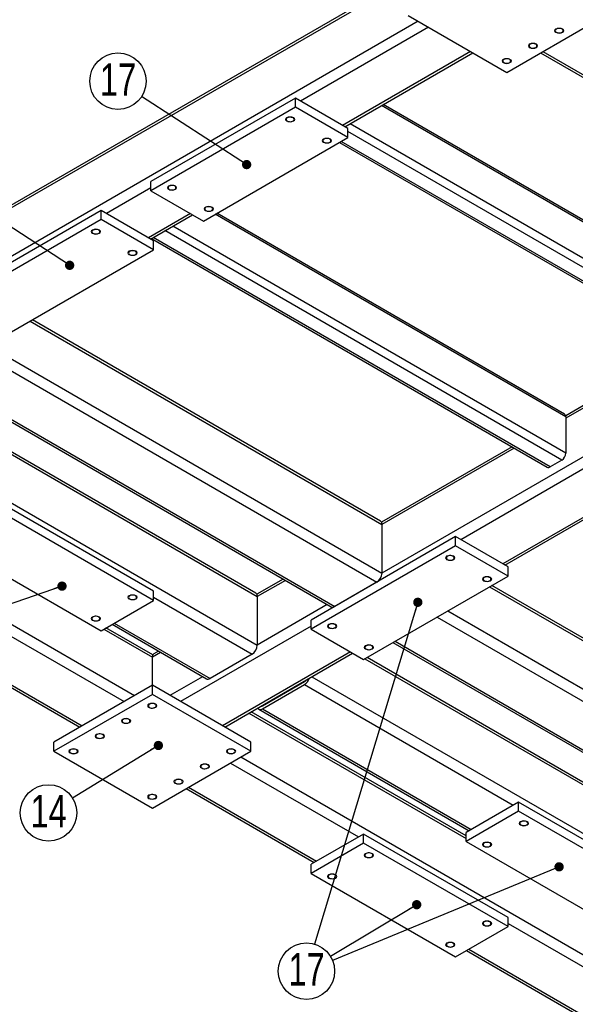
# Model space of a CAD drawing. Header units: millimetres. Extents: x 0 to 841, y 0 to 594.
# Tile 3 of 19: x 75 to 135, y 82 to 188. Entities that reach past the tile are written whole.
import ezdxf

# ---------------------------------------------------------------- set-up
doc = ezdxf.new("R2010")
doc.units = ezdxf.units.MM
doc.layers.add('NOTES', color=6, linetype='Continuous')
doc.layers.add('TRAIT-FINS', color=9, linetype='Continuous')
doc.layers.add('TRAIT-FORT', color=4, linetype='Continuous', lineweight=25)
doc.styles.add('SLDTEXTSTYLE0', font='TXT', dxfattribs={"width": 0.75})
doc.dimstyles.new('SLDDIMSTYLE4', dxfattribs={"dimtxt": 0.18, "dimasz": 1, "dimexe": 0, "dimexo": 0.0625, "dimgap": 0, "dimtad": 0, "dimtih": 1, "dimtoh": 1, "dimdec": 0, "dimrnd": 1e-09, "dimzin": 0, "dimdsep": 46, "dimtxsty": 'Standard', "dimblk1": 'DOT', "dimblk2": 'DOT', "dimsah": 1, "dimcen": 0.09, "dimadec": 0, "dimazin": 0, "dimtfac": 1, "dimtdec": 0, "dimtofl": 0, "dimtmove": 0, "dimatfit": 3, "dimldrblk": 'DOT', "dimfxl": 1, "dimfrac": 2, "dimtolj": 1, "dimtzin": 0, "dimarcsym": 0})

# ---------------------------------------------------------------- blocks, each defined once
blk = doc.blocks.new('SW_NOTE_25')
at = {"layer": 'NOTES', "color": 0}
blk.add_circle((-2.55, 1.65), 3.04, dxfattribs=at)
at = {"layer": 'NOTES', "color": 0, "insert": (-2.54, 3.58), "char_height": 3.5, "attachment_point": 2, "style": 'SLDTEXTSTYLE0'}
blk.add_mtext('17', dxfattribs=at)
blk = doc.blocks.new('_Dot')
at = {"color": 0, "linetype": 'ByBlock', "lineweight": -2}
blk.add_line((-0.5, 0), (-1, 0), dxfattribs=at)
at = {"color": 0, "linetype": 'ByBlock', "const_width": 0.5}
blk.add_lwpolyline([(-0.25, 0, 1), (0.25, 0, 1)], format="xyb", close=True, dxfattribs=at)
blk = doc.blocks.new('SW_NOTE_33')
at = {"layer": 'NOTES', "color": 0}
blk.add_circle((-2.59, -1.59), 3.04, dxfattribs=at)
at = {"layer": 'NOTES', "color": 0, "insert": (-2.58, 0.35), "char_height": 3.5, "attachment_point": 2, "style": 'SLDTEXTSTYLE0'}
blk.add_mtext('14', dxfattribs=at)
blk = doc.blocks.new('SW_NOTE_34')
at = {"layer": 'NOTES', "color": 0}
blk.add_circle((-2.6, -1.57), 3.04, dxfattribs=at)
at = {"layer": 'NOTES', "color": 0, "insert": (-2.59, 0.37), "char_height": 3.5, "attachment_point": 2, "style": 'SLDTEXTSTYLE0'}
blk.add_mtext('17', dxfattribs=at)

msp = doc.modelspace()

# ---------------------------------------------------------------- linework, layer by layer
at = {"layer": 'TRAIT-FINS', "lineweight": 18, "flags": 128}
for points in [[(133.72, 187.22), (133.83, 187.12), (133.87, 187.01), (133.83, 186.9), (133.72, 186.81), (133.56, 186.75), (133.37, 186.72), (133.17, 186.75), (133.01, 186.81), (132.9, 186.9), (132.87, 187.01), (132.9, 187.12), (133.01, 187.22), (133.17, 187.28), (133.37, 187.3), (133.56, 187.28), (133.72, 187.22)], [(130.89, 185.58), (131, 185.49), (131.04, 185.38), (131, 185.27), (130.89, 185.17), (130.73, 185.11), (130.54, 185.09), (130.35, 185.11), (130.18, 185.17), (130.08, 185.27), (130.04, 185.38), (130.08, 185.49), (130.18, 185.58), (130.35, 185.65), (130.54, 185.67), (130.73, 185.65), (130.89, 185.58)], [(128.06, 183.95), (128.17, 183.86), (128.21, 183.75), (128.17, 183.64), (128.06, 183.54), (127.9, 183.48), (127.71, 183.46), (127.52, 183.48), (127.36, 183.54), (127.25, 183.64), (127.21, 183.75), (127.25, 183.86), (127.36, 183.95), (127.52, 184.01), (127.71, 184.03), (127.9, 184.01), (128.06, 183.95)], [(104.73, 177.66), (104.84, 177.57), (104.87, 177.46), (104.84, 177.35), (104.73, 177.26), (104.57, 177.19), (104.37, 177.17), (104.18, 177.19), (104.02, 177.26), (103.91, 177.35), (103.87, 177.46), (103.91, 177.57), (104.02, 177.66), (104.18, 177.73), (104.37, 177.75), (104.57, 177.73), (104.73, 177.66)], [(108.69, 175.38), (108.8, 175.28), (108.83, 175.17), (108.8, 175.06), (108.69, 174.97), (108.53, 174.91), (108.33, 174.89), (108.14, 174.91), (107.98, 174.97), (107.87, 175.06), (107.83, 175.17), (107.87, 175.28), (107.98, 175.38), (108.14, 175.44), (108.33, 175.46), (108.53, 175.44), (108.69, 175.38)], [(92, 170.32), (92.11, 170.22), (92.15, 170.11), (92.11, 170), (92, 169.91), (91.84, 169.85), (91.65, 169.82), (91.46, 169.85), (91.29, 169.91), (91.19, 170), (91.15, 170.11), (91.19, 170.22), (91.29, 170.32), (91.46, 170.38), (91.65, 170.4), (91.84, 170.38), (92, 170.32)], [(95.96, 168.03), (96.07, 167.94), (96.11, 167.83), (96.07, 167.72), (95.96, 167.62), (95.8, 167.56), (95.61, 167.54), (95.42, 167.56), (95.25, 167.62), (95.14, 167.72), (95.11, 167.83), (95.14, 167.94), (95.25, 168.03), (95.42, 168.09), (95.61, 168.11), (95.8, 168.09), (95.96, 168.03)], [(83.8, 165.58), (83.91, 165.49), (83.94, 165.38), (83.91, 165.27), (83.8, 165.17), (83.64, 165.11), (83.44, 165.09), (83.25, 165.11), (83.09, 165.17), (82.98, 165.27), (82.94, 165.38), (82.98, 165.49), (83.09, 165.58), (83.25, 165.64), (83.44, 165.67), (83.64, 165.64), (83.8, 165.58)], [(87.76, 163.3), (87.87, 163.2), (87.9, 163.09), (87.87, 162.98), (87.76, 162.89), (87.6, 162.82), (87.4, 162.8), (87.21, 162.82), (87.05, 162.89), (86.94, 162.98), (86.9, 163.09), (86.94, 163.2), (87.05, 163.3), (87.21, 163.36), (87.4, 163.38), (87.6, 163.36), (87.76, 163.3)], [(121.98, 130.48), (122.09, 130.38), (122.13, 130.27), (122.09, 130.16), (121.98, 130.07), (121.82, 130), (121.63, 129.98), (121.44, 130), (121.27, 130.07), (121.17, 130.16), (121.13, 130.27), (121.17, 130.38), (121.27, 130.48), (121.44, 130.54), (121.63, 130.56), (121.82, 130.54), (121.98, 130.48)], [(125.94, 128.19), (126.05, 128.1), (126.09, 127.99), (126.05, 127.88), (125.94, 127.78), (125.78, 127.72), (125.59, 127.7), (125.4, 127.72), (125.23, 127.78), (125.13, 127.88), (125.09, 127.99), (125.13, 128.1), (125.23, 128.19), (125.4, 128.25), (125.59, 128.27), (125.78, 128.25), (125.94, 128.19)], [(87.76, 126.23), (87.87, 126.14), (87.9, 126.03), (87.87, 125.92), (87.76, 125.82), (87.6, 125.76), (87.4, 125.74), (87.21, 125.76), (87.05, 125.82), (86.94, 125.92), (86.9, 126.03), (86.94, 126.14), (87.05, 126.23), (87.21, 126.29), (87.4, 126.31), (87.6, 126.29), (87.76, 126.23)], [(83.8, 123.94), (83.91, 123.85), (83.94, 123.74), (83.91, 123.63), (83.8, 123.54), (83.64, 123.47), (83.44, 123.45), (83.25, 123.47), (83.09, 123.54), (82.98, 123.63), (82.94, 123.74), (82.98, 123.85), (83.09, 123.94), (83.25, 124.01), (83.44, 124.03), (83.64, 124.01), (83.8, 123.94)], [(109.25, 123.13), (109.36, 123.03), (109.4, 122.92), (109.36, 122.81), (109.25, 122.72), (109.09, 122.66), (108.9, 122.64), (108.71, 122.66), (108.55, 122.72), (108.44, 122.81), (108.4, 122.92), (108.44, 123.03), (108.55, 123.13), (108.71, 123.19), (108.9, 123.21), (109.09, 123.19), (109.25, 123.13)], [(113.21, 120.84), (113.32, 120.75), (113.36, 120.64), (113.32, 120.53), (113.21, 120.43), (113.05, 120.37), (112.86, 120.35), (112.67, 120.37), (112.51, 120.43), (112.4, 120.53), (112.36, 120.64), (112.4, 120.75), (112.51, 120.84), (112.67, 120.9), (112.86, 120.93), (113.05, 120.9), (113.21, 120.84)], [(89.88, 114.56), (89.99, 114.46), (90.03, 114.35), (89.99, 114.24), (89.88, 114.15), (89.72, 114.08), (89.53, 114.06), (89.33, 114.08), (89.17, 114.15), (89.06, 114.24), (89.03, 114.35), (89.06, 114.46), (89.17, 114.56), (89.33, 114.62), (89.53, 114.64), (89.72, 114.62), (89.88, 114.56)], [(87.05, 112.92), (87.16, 112.83), (87.2, 112.72), (87.16, 112.61), (87.05, 112.51), (86.89, 112.45), (86.7, 112.43), (86.51, 112.45), (86.34, 112.51), (86.24, 112.61), (86.2, 112.72), (86.24, 112.83), (86.34, 112.92), (86.51, 112.99), (86.7, 113.01), (86.89, 112.99), (87.05, 112.92)], [(84.22, 111.29), (84.33, 111.2), (84.37, 111.09), (84.33, 110.98), (84.22, 110.88), (84.06, 110.82), (83.87, 110.8), (83.68, 110.82), (83.52, 110.88), (83.41, 110.98), (83.37, 111.09), (83.41, 111.2), (83.52, 111.29), (83.68, 111.35), (83.87, 111.37), (84.06, 111.35), (84.22, 111.29)], [(81.39, 109.66), (81.5, 109.56), (81.54, 109.45), (81.5, 109.34), (81.39, 109.25), (81.23, 109.19), (81.04, 109.16), (80.85, 109.19), (80.69, 109.25), (80.58, 109.34), (80.54, 109.45), (80.58, 109.56), (80.69, 109.66), (80.85, 109.72), (81.04, 109.74), (81.23, 109.72), (81.39, 109.66)], [(98.36, 109.66), (98.47, 109.56), (98.51, 109.45), (98.47, 109.34), (98.36, 109.25), (98.2, 109.19), (98.01, 109.16), (97.82, 109.19), (97.66, 109.25), (97.55, 109.34), (97.51, 109.45), (97.55, 109.56), (97.66, 109.66), (97.82, 109.72), (98.01, 109.74), (98.2, 109.72), (98.36, 109.66)], [(95.54, 108.02), (95.64, 107.93), (95.68, 107.82), (95.64, 107.71), (95.54, 107.62), (95.37, 107.55), (95.18, 107.53), (94.99, 107.55), (94.83, 107.62), (94.72, 107.71), (94.68, 107.82), (94.72, 107.93), (94.83, 108.02), (94.99, 108.09), (95.18, 108.11), (95.37, 108.09), (95.54, 108.02)], [(92.71, 106.39), (92.82, 106.3), (92.85, 106.19), (92.82, 106.08), (92.71, 105.98), (92.55, 105.92), (92.35, 105.9), (92.16, 105.92), (92, 105.98), (91.89, 106.08), (91.85, 106.19), (91.89, 106.3), (92, 106.39), (92.16, 106.45), (92.35, 106.48), (92.55, 106.45), (92.71, 106.39)], [(89.88, 104.76), (89.99, 104.67), (90.03, 104.55), (89.99, 104.44), (89.88, 104.35), (89.72, 104.29), (89.53, 104.27), (89.33, 104.29), (89.17, 104.35), (89.06, 104.44), (89.03, 104.55), (89.06, 104.67), (89.17, 104.76), (89.33, 104.82), (89.53, 104.84), (89.72, 104.82), (89.88, 104.76)], [(129.9, 101.9), (130.01, 101.81), (130.05, 101.7), (130.01, 101.59), (129.9, 101.49), (129.74, 101.43), (129.55, 101.41), (129.36, 101.43), (129.19, 101.49), (129.09, 101.59), (129.05, 101.7), (129.09, 101.81), (129.19, 101.9), (129.36, 101.96), (129.55, 101.99), (129.74, 101.96), (129.9, 101.9)], [(125.94, 99.62), (126.05, 99.52), (126.09, 99.41), (126.05, 99.3), (125.94, 99.21), (125.78, 99.14), (125.59, 99.12), (125.4, 99.14), (125.23, 99.21), (125.13, 99.3), (125.09, 99.41), (125.13, 99.52), (125.23, 99.62), (125.4, 99.68), (125.59, 99.7), (125.78, 99.68), (125.94, 99.62)], [(113.21, 98.47), (113.32, 98.38), (113.36, 98.27), (113.32, 98.16), (113.21, 98.06), (113.05, 98), (112.86, 97.98), (112.67, 98), (112.51, 98.06), (112.4, 98.16), (112.36, 98.27), (112.4, 98.38), (112.51, 98.47), (112.67, 98.53), (112.86, 98.56), (113.05, 98.53), (113.21, 98.47)], [(109.25, 96.19), (109.36, 96.09), (109.4, 95.98), (109.36, 95.87), (109.25, 95.78), (109.09, 95.72), (108.9, 95.69), (108.71, 95.72), (108.55, 95.78), (108.44, 95.87), (108.4, 95.98), (108.44, 96.09), (108.55, 96.19), (108.71, 96.25), (108.9, 96.27), (109.09, 96.25), (109.25, 96.19)], [(125.94, 91.12), (126.05, 91.03), (126.09, 90.92), (126.05, 90.81), (125.94, 90.72), (125.78, 90.65), (125.59, 90.63), (125.4, 90.65), (125.23, 90.72), (125.13, 90.81), (125.09, 90.92), (125.13, 91.03), (125.23, 91.12), (125.4, 91.19), (125.59, 91.21), (125.78, 91.19), (125.94, 91.12)], [(121.98, 88.84), (122.09, 88.75), (122.13, 88.63), (122.09, 88.52), (121.98, 88.43), (121.82, 88.37), (121.63, 88.35), (121.44, 88.37), (121.27, 88.43), (121.17, 88.52), (121.13, 88.63), (121.17, 88.75), (121.27, 88.84), (121.44, 88.9), (121.63, 88.92), (121.82, 88.9), (121.98, 88.84)]]:
    msp.add_lwpolyline(points, dxfattribs=at)
at = {"layer": 'TRAIT-FORT', "lineweight": 25}
for p, q in [((200.54, 240.81), (34.37, 144.89)), ((200.54, 241.08), (34.7, 145.35)), ((117.1, 188.64), (127.71, 182.52)), ((127.71, 182.52), (138.32, 188.64)), ((118.16, 188.03), (53.25, 150.56)), ((119.29, 187.38), (105.51, 179.42)), ((123.82, 184.77), (110.03, 176.81)), ((110.27, 176.67), (124.05, 184.63)), ((131.36, 184.63), (145.15, 176.67)), ((131.6, 184.77), (145.39, 176.81)), ((207.68, 181.26), (122.76, 132.23)), ((104.94, 179.75), (89.38, 170.77)), ((104.94, 178.77), (104.94, 179.75)), ((110.6, 176.48), (104.94, 179.75)), ((104.94, 178.77), (89.38, 169.79)), ((110.6, 175.5), (104.94, 178.77)), ((153.17, 156.48), (114.23, 178.96)), ((153.04, 156.75), (114.4, 179.06)), ((212.21, 178.64), (127.29, 129.62)), ((127.52, 129.48), (212.44, 178.51)), ((153.17, 152.56), (110.83, 177)), ((110.6, 175.5), (110.6, 176.48)), ((152.74, 151.83), (110.6, 176.15)), ((95.04, 166.52), (110.6, 175.5)), ((109.71, 174.99), (151.17, 151.06)), ((151.47, 151.09), (109.89, 175.09)), ((89.38, 169.79), (89.38, 170.77)), ((89.38, 170.11), (84.58, 167.34)), ((89.38, 169.79), (95.04, 166.52)), ((84.01, 167.66), (68.45, 158.68)), ((84.01, 166.68), (84.01, 167.66)), ((89.67, 164.4), (84.01, 167.66)), ((84.01, 166.68), (68.45, 157.7)), ((89.67, 163.42), (84.01, 166.68)), ((93.63, 167.34), (89.1, 164.72)), ((89.34, 164.59), (93.86, 167.2)), ((134.07, 145.46), (96.31, 167.26)), ((133.95, 145.73), (96.49, 167.36)), ((133.65, 140.8), (90.89, 165.49)), ((134.07, 141.54), (91.74, 165.98)), ((89.44, 164.65), (132.08, 140.04)), ((132.38, 140.07), (89.62, 164.75)), ((89.67, 163.42), (89.67, 164.4)), ((74.11, 154.44), (89.67, 163.42)), ((171.32, 161.57), (114.27, 128.64)), ((114.11, 134.23), (76.61, 155.88)), ((76.37, 155.74), (114.27, 133.86)), ((70.67, 153.81), (114.27, 128.64)), ((69.87, 152.97), (113.71, 127.66)), ((147.38, 153.25), (134.06, 145.56)), ((147.61, 153.11), (134.07, 145.29)), ((64.94, 150.32), (108.78, 125.01)), ((65.34, 150.36), (109.18, 125.05)), ((61.76, 148.67), (100.84, 126.11)), ((100.67, 126.48), (61.99, 148.8)), ((134.07, 145.46), (134.07, 141.54)), ((60.89, 143.95), (100.84, 120.88)), ((128.29, 142.23), (114.22, 134.11)), ((128.52, 142.09), (114.27, 133.86)), ((133.65, 140.8), (132.38, 140.07)), ((45.92, 139.53), (87.62, 115.45)), ((89.67, 126.68), (74.11, 135.66)), ((89.67, 125.7), (74.11, 134.68)), ((114.27, 133.86), (114.27, 128.64)), ((122.19, 132.56), (106.64, 123.58)), ((122.19, 131.58), (122.19, 132.56)), ((127.85, 129.29), (122.19, 132.56)), ((68.45, 131.41), (84.01, 122.43)), ((122.19, 131.58), (106.64, 122.6)), ((127.85, 128.31), (122.19, 131.58)), ((127.85, 128.31), (127.85, 129.29)), ((112.29, 119.33), (127.85, 128.31)), ((103.62, 127.99), (100.79, 126.35)), ((103.86, 127.85), (100.84, 126.11)), ((113.71, 127.66), (109.18, 125.05)), ((125.87, 127.17), (175.09, 98.76)), ((174.92, 99.13), (126.11, 127.3)), ((89.67, 125.7), (89.67, 126.68)), ((100.84, 126.11), (100.84, 120.88)), ((84.01, 122.43), (89.67, 125.7)), ((89.67, 126.03), (100.27, 119.9)), ((108.38, 125.24), (100.84, 120.88)), ((121.35, 124.56), (175.09, 93.53)), ((85.19, 123.12), (95.35, 117.25)), ((85.42, 123.25), (95.75, 117.29)), ((106.64, 122.6), (106.64, 123.58)), ((120.21, 123.9), (174.52, 92.55)), ((72.41, 122.92), (86.49, 114.8)), ((84.29, 122.6), (89.53, 119.58)), ((89.58, 119.82), (84.53, 122.73)), ((106.64, 122.92), (92.57, 114.8)), ((106.64, 122.6), (112.29, 119.33)), ((115.45, 121.16), (169.59, 89.9)), ((115.69, 121.29), (169.99, 89.94)), ((67.94, 120.01), (81.73, 112.05)), ((68.17, 120.15), (81.96, 112.19)), ((90.42, 120.09), (89.53, 119.58)), ((90.19, 120.23), (89.69, 119.94)), ((100.27, 119.9), (95.75, 117.29)), ((110.88, 120.15), (97.09, 112.19)), ((97.33, 112.05), (111.11, 120.01)), ((89.53, 116.56), (89.53, 119.58)), ((112.44, 119.41), (161.65, 91)), ((161.48, 91.37), (112.67, 119.55)), ((94.95, 117.48), (91.43, 115.45)), ((101.41, 114.35), (105.93, 116.96)), ((101.41, 114.03), (105.93, 116.64)), ((105.88, 116.99), (105.93, 116.96)), ((105.93, 116.64), (128.42, 103.66)), ((106.73, 117.48), (159.74, 86.88)), ((89.53, 116.56), (78.92, 110.43)), ((89.53, 115.58), (78.92, 109.45)), ((89.53, 115.58), (89.53, 116.56)), ((100.13, 110.43), (89.53, 116.56)), ((100.13, 109.45), (89.53, 115.58)), ((99.94, 113.56), (123.33, 100.07)), ((123.33, 100.34), (100.18, 113.7)), ((101.01, 113.99), (123.66, 100.91)), ((101.36, 114.38), (101.41, 114.35)), ((101.41, 114.03), (123.89, 101.04)), ((78.92, 109.45), (78.92, 110.43)), ((100.13, 109.45), (100.13, 110.43)), ((78.92, 109.45), (89.53, 103.33)), ((89.53, 103.33), (100.13, 109.45)), ((97.94, 108.19), (111.73, 100.23)), ((99.07, 108.84), (150.34, 79.25)), ((93.18, 105.44), (106.97, 97.48)), ((93.41, 105.58), (107.2, 97.62)), ((128.98, 103.98), (123.33, 100.72)), ((128.98, 103), (128.98, 103.98)), ((144.54, 95), (128.98, 103.98)), ((128.98, 103), (123.33, 99.74)), ((144.54, 94.02), (128.98, 103)), ((123.33, 99.74), (123.33, 100.72)), ((112.29, 100.55), (106.64, 97.29)), ((112.29, 99.57), (112.29, 100.55)), ((127.85, 91.57), (112.29, 100.55)), ((123.33, 99.74), (138.88, 90.76)), ((112.29, 99.57), (106.64, 96.31)), ((127.85, 90.59), (112.29, 99.57)), ((106.64, 96.31), (106.64, 97.29)), ((106.64, 96.31), (122.19, 87.33)), ((127.85, 90.59), (127.85, 91.57)), ((122.19, 87.33), (127.85, 90.59)), ((127.85, 90.92), (150.34, 77.94)), ((123.37, 88.01), (150.34, 72.44)), ((123.61, 88.14), (150.34, 72.71))]:
    msp.add_line(p, q, dxfattribs=at)
at = {"layer": 'TRAIT-FORT', "lineweight": 25, "flags": 128}
for points in [[(133.07, 187.19), (132.99, 187.13), (132.95, 187.06), (132.94, 186.98), (132.98, 186.91), (133.04, 186.85), (133.14, 186.8), (133.26, 186.77), (133.38, 186.77), (133.51, 186.78), (133.62, 186.81), (133.71, 186.87), (133.77, 186.93), (133.79, 187), (133.78, 187.08), (133.73, 187.14), (133.64, 187.2), (133.54, 187.24), (133.41, 187.26), (133.29, 187.25), (133.17, 187.23), (133.07, 187.19)], [(130.24, 185.55), (130.16, 185.49), (130.12, 185.42), (130.12, 185.35), (130.15, 185.28), (130.22, 185.22), (130.31, 185.17), (130.43, 185.14), (130.55, 185.13), (130.68, 185.15), (130.79, 185.18), (130.88, 185.23), (130.94, 185.3), (130.96, 185.37), (130.95, 185.44), (130.9, 185.51), (130.82, 185.56), (130.71, 185.6), (130.59, 185.62), (130.46, 185.62), (130.34, 185.6), (130.24, 185.55)], [(127.41, 183.92), (127.33, 183.86), (127.29, 183.79), (127.29, 183.72), (127.32, 183.65), (127.39, 183.59), (127.48, 183.54), (127.6, 183.51), (127.73, 183.5), (127.85, 183.51), (127.96, 183.55), (128.05, 183.6), (128.11, 183.67), (128.13, 183.74), (128.12, 183.81), (128.07, 183.88), (127.99, 183.93), (127.88, 183.97), (127.76, 183.99), (127.63, 183.99), (127.51, 183.96), (127.41, 183.92)], [(104.07, 177.63), (104, 177.57), (103.96, 177.51), (103.95, 177.43), (103.99, 177.36), (104.05, 177.3), (104.15, 177.25), (104.26, 177.22), (104.39, 177.21), (104.52, 177.23), (104.63, 177.26), (104.72, 177.31), (104.78, 177.38), (104.8, 177.45), (104.79, 177.52), (104.73, 177.59), (104.65, 177.65), (104.54, 177.68), (104.42, 177.7), (104.3, 177.7), (104.18, 177.68), (104.07, 177.63)], [(108.03, 175.35), (107.96, 175.29), (107.92, 175.22), (107.91, 175.15), (107.95, 175.08), (108.01, 175.01), (108.11, 174.97), (108.22, 174.94), (108.35, 174.93), (108.48, 174.94), (108.59, 174.98), (108.68, 175.03), (108.74, 175.09), (108.76, 175.16), (108.75, 175.24), (108.69, 175.3), (108.61, 175.36), (108.5, 175.4), (108.38, 175.42), (108.26, 175.41), (108.14, 175.39), (108.03, 175.35)], [(91.35, 170.29), (91.27, 170.23), (91.23, 170.16), (91.22, 170.08), (91.26, 170.01), (91.32, 169.95), (91.42, 169.9), (91.54, 169.88), (91.66, 169.87), (91.79, 169.88), (91.9, 169.91), (91.99, 169.97), (92.05, 170.03), (92.07, 170.1), (92.06, 170.18), (92.01, 170.24), (91.92, 170.3), (91.82, 170.34), (91.69, 170.36), (91.57, 170.35), (91.45, 170.33), (91.35, 170.29)], [(95.31, 168), (95.23, 167.94), (95.19, 167.87), (95.18, 167.8), (95.22, 167.73), (95.28, 167.67), (95.38, 167.62), (95.5, 167.59), (95.62, 167.58), (95.75, 167.59), (95.86, 167.63), (95.95, 167.68), (96.01, 167.75), (96.03, 167.82), (96.02, 167.89), (95.97, 167.96), (95.88, 168.01), (95.78, 168.05), (95.65, 168.07), (95.53, 168.07), (95.41, 168.04), (95.31, 168)], [(83.14, 165.55), (83.07, 165.49), (83.03, 165.42), (83.02, 165.35), (83.05, 165.28), (83.12, 165.22), (83.22, 165.17), (83.33, 165.14), (83.46, 165.13), (83.58, 165.15), (83.7, 165.18), (83.79, 165.23), (83.85, 165.3), (83.87, 165.37), (83.86, 165.44), (83.8, 165.51), (83.72, 165.56), (83.61, 165.6), (83.49, 165.62), (83.37, 165.62), (83.25, 165.59), (83.14, 165.55)], [(87.1, 163.26), (87.03, 163.21), (86.99, 163.14), (86.98, 163.06), (87.01, 162.99), (87.08, 162.93), (87.18, 162.88), (87.29, 162.85), (87.42, 162.85), (87.54, 162.86), (87.66, 162.89), (87.75, 162.95), (87.81, 163.01), (87.83, 163.08), (87.81, 163.15), (87.76, 163.22), (87.68, 163.28), (87.57, 163.32), (87.45, 163.33), (87.33, 163.33), (87.21, 163.31), (87.1, 163.26)], [(121.33, 130.44), (121.25, 130.39), (121.21, 130.32), (121.21, 130.24), (121.24, 130.17), (121.31, 130.11), (121.4, 130.06), (121.52, 130.03), (121.64, 130.03), (121.77, 130.04), (121.88, 130.07), (121.97, 130.13), (122.03, 130.19), (122.05, 130.26), (122.04, 130.33), (121.99, 130.4), (121.91, 130.46), (121.8, 130.5), (121.68, 130.52), (121.55, 130.51), (121.43, 130.49), (121.33, 130.44)], [(125.29, 128.16), (125.21, 128.1), (125.17, 128.03), (125.17, 127.96), (125.2, 127.89), (125.27, 127.83), (125.36, 127.78), (125.48, 127.75), (125.6, 127.74), (125.73, 127.75), (125.84, 127.79), (125.93, 127.84), (125.99, 127.9), (126.01, 127.98), (126, 128.05), (125.95, 128.12), (125.87, 128.17), (125.76, 128.21), (125.64, 128.23), (125.51, 128.23), (125.39, 128.2), (125.29, 128.16)], [(87.1, 126.2), (87.03, 126.14), (86.99, 126.07), (86.98, 126), (87.01, 125.93), (87.08, 125.87), (87.18, 125.82), (87.29, 125.79), (87.42, 125.78), (87.54, 125.79), (87.66, 125.83), (87.75, 125.88), (87.81, 125.95), (87.83, 126.02), (87.81, 126.09), (87.76, 126.16), (87.68, 126.21), (87.57, 126.25), (87.45, 126.27), (87.33, 126.27), (87.21, 126.24), (87.1, 126.2)], [(83.14, 123.91), (83.07, 123.85), (83.03, 123.79), (83.02, 123.71), (83.05, 123.64), (83.12, 123.58), (83.22, 123.53), (83.33, 123.5), (83.46, 123.49), (83.58, 123.51), (83.7, 123.54), (83.79, 123.59), (83.85, 123.66), (83.87, 123.73), (83.86, 123.8), (83.8, 123.87), (83.72, 123.93), (83.61, 123.97), (83.49, 123.98), (83.37, 123.98), (83.25, 123.96), (83.14, 123.91)], [(108.6, 123.1), (108.52, 123.04), (108.48, 122.97), (108.48, 122.9), (108.51, 122.83), (108.58, 122.76), (108.67, 122.72), (108.79, 122.69), (108.92, 122.68), (109.04, 122.69), (109.15, 122.73), (109.24, 122.78), (109.3, 122.84), (109.33, 122.91), (109.31, 122.99), (109.26, 123.05), (109.18, 123.11), (109.07, 123.15), (108.95, 123.17), (108.82, 123.16), (108.7, 123.14), (108.6, 123.1)], [(112.56, 120.81), (112.48, 120.75), (112.44, 120.68), (112.44, 120.61), (112.47, 120.54), (112.54, 120.48), (112.63, 120.43), (112.75, 120.4), (112.88, 120.39), (113, 120.41), (113.11, 120.44), (113.2, 120.49), (113.26, 120.56), (113.28, 120.63), (113.27, 120.7), (113.22, 120.77), (113.14, 120.82), (113.03, 120.86), (112.91, 120.88), (112.78, 120.88), (112.66, 120.85), (112.56, 120.81)], [(89.23, 114.52), (89.15, 114.47), (89.11, 114.4), (89.1, 114.32), (89.14, 114.25), (89.2, 114.19), (89.3, 114.14), (89.42, 114.11), (89.54, 114.11), (89.67, 114.12), (89.78, 114.15), (89.87, 114.21), (89.93, 114.27), (89.95, 114.34), (89.94, 114.41), (89.89, 114.48), (89.8, 114.54), (89.7, 114.58), (89.57, 114.6), (89.45, 114.59), (89.33, 114.57), (89.23, 114.52)], [(86.4, 112.89), (86.32, 112.83), (86.28, 112.76), (86.27, 112.69), (86.31, 112.62), (86.38, 112.56), (86.47, 112.51), (86.59, 112.48), (86.71, 112.47), (86.84, 112.49), (86.95, 112.52), (87.04, 112.57), (87.1, 112.64), (87.12, 112.71), (87.11, 112.78), (87.06, 112.85), (86.97, 112.9), (86.87, 112.94), (86.74, 112.96), (86.62, 112.96), (86.5, 112.94), (86.4, 112.89)], [(83.57, 111.26), (83.49, 111.2), (83.45, 111.13), (83.45, 111.06), (83.48, 110.99), (83.55, 110.93), (83.64, 110.88), (83.76, 110.85), (83.88, 110.84), (84.01, 110.85), (84.12, 110.89), (84.21, 110.94), (84.27, 111), (84.29, 111.08), (84.28, 111.15), (84.23, 111.22), (84.15, 111.27), (84.04, 111.31), (83.92, 111.33), (83.79, 111.33), (83.67, 111.3), (83.57, 111.26)], [(80.74, 109.63), (80.66, 109.57), (80.62, 109.5), (80.62, 109.43), (80.65, 109.35), (80.72, 109.29), (80.81, 109.25), (80.93, 109.22), (81.06, 109.21), (81.18, 109.22), (81.29, 109.26), (81.38, 109.31), (81.44, 109.37), (81.47, 109.44), (81.45, 109.52), (81.4, 109.58), (81.32, 109.64), (81.21, 109.68), (81.09, 109.7), (80.96, 109.69), (80.84, 109.67), (80.74, 109.63)], [(97.71, 109.63), (97.64, 109.57), (97.59, 109.5), (97.59, 109.43), (97.62, 109.35), (97.69, 109.29), (97.78, 109.25), (97.9, 109.22), (98.03, 109.21), (98.15, 109.22), (98.26, 109.26), (98.35, 109.31), (98.41, 109.37), (98.44, 109.44), (98.42, 109.52), (98.37, 109.58), (98.29, 109.64), (98.18, 109.68), (98.06, 109.7), (97.93, 109.69), (97.81, 109.67), (97.71, 109.63)], [(94.88, 107.99), (94.81, 107.93), (94.76, 107.87), (94.76, 107.79), (94.79, 107.72), (94.86, 107.66), (94.96, 107.61), (95.07, 107.58), (95.2, 107.58), (95.32, 107.59), (95.43, 107.62), (95.52, 107.67), (95.58, 107.74), (95.61, 107.81), (95.59, 107.88), (95.54, 107.95), (95.46, 108.01), (95.35, 108.05), (95.23, 108.06), (95.1, 108.06), (94.98, 108.04), (94.88, 107.99)], [(92.05, 106.36), (91.98, 106.3), (91.94, 106.23), (91.93, 106.16), (91.96, 106.09), (92.03, 106.03), (92.13, 105.98), (92.24, 105.95), (92.37, 105.94), (92.49, 105.96), (92.61, 105.99), (92.7, 106.04), (92.76, 106.11), (92.78, 106.18), (92.76, 106.25), (92.71, 106.32), (92.63, 106.37), (92.52, 106.41), (92.4, 106.43), (92.28, 106.43), (92.16, 106.4), (92.05, 106.36)], [(89.23, 104.73), (89.15, 104.67), (89.11, 104.6), (89.1, 104.53), (89.14, 104.46), (89.2, 104.39), (89.3, 104.35), (89.42, 104.32), (89.54, 104.31), (89.67, 104.32), (89.78, 104.36), (89.87, 104.41), (89.93, 104.47), (89.95, 104.55), (89.94, 104.62), (89.89, 104.69), (89.8, 104.74), (89.7, 104.78), (89.57, 104.8), (89.45, 104.8), (89.33, 104.77), (89.23, 104.73)], [(129.25, 101.87), (129.17, 101.81), (129.13, 101.74), (129.13, 101.67), (129.16, 101.6), (129.23, 101.54), (129.32, 101.49), (129.44, 101.46), (129.56, 101.45), (129.69, 101.47), (129.8, 101.5), (129.89, 101.55), (129.95, 101.62), (129.97, 101.69), (129.96, 101.76), (129.91, 101.83), (129.83, 101.88), (129.72, 101.92), (129.6, 101.94), (129.47, 101.94), (129.35, 101.91), (129.25, 101.87)], [(125.29, 99.58), (125.21, 99.53), (125.17, 99.46), (125.17, 99.38), (125.2, 99.31), (125.27, 99.25), (125.36, 99.2), (125.48, 99.17), (125.6, 99.17), (125.73, 99.18), (125.84, 99.21), (125.93, 99.27), (125.99, 99.33), (126.01, 99.4), (126, 99.47), (125.95, 99.54), (125.87, 99.6), (125.76, 99.64), (125.64, 99.65), (125.51, 99.65), (125.39, 99.63), (125.29, 99.58)], [(112.56, 98.44), (112.48, 98.38), (112.44, 98.31), (112.44, 98.24), (112.47, 98.17), (112.54, 98.11), (112.63, 98.06), (112.75, 98.03), (112.88, 98.02), (113, 98.04), (113.11, 98.07), (113.2, 98.12), (113.26, 98.19), (113.28, 98.26), (113.27, 98.33), (113.22, 98.4), (113.14, 98.45), (113.03, 98.49), (112.91, 98.51), (112.78, 98.51), (112.66, 98.49), (112.56, 98.44)], [(108.6, 96.16), (108.52, 96.1), (108.48, 96.03), (108.48, 95.95), (108.51, 95.88), (108.58, 95.82), (108.67, 95.77), (108.79, 95.75), (108.92, 95.74), (109.04, 95.75), (109.15, 95.78), (109.24, 95.84), (109.3, 95.9), (109.33, 95.97), (109.31, 96.05), (109.26, 96.11), (109.18, 96.17), (109.07, 96.21), (108.95, 96.23), (108.82, 96.22), (108.7, 96.2), (108.6, 96.16)], [(125.29, 91.09), (125.21, 91.04), (125.17, 90.97), (125.17, 90.89), (125.2, 90.82), (125.27, 90.76), (125.36, 90.71), (125.48, 90.68), (125.6, 90.68), (125.73, 90.69), (125.84, 90.72), (125.93, 90.77), (125.99, 90.84), (126.01, 90.91), (126, 90.98), (125.95, 91.05), (125.87, 91.11), (125.76, 91.15), (125.64, 91.16), (125.51, 91.16), (125.39, 91.14), (125.29, 91.09)], [(121.33, 88.81), (121.25, 88.75), (121.21, 88.68), (121.21, 88.61), (121.24, 88.54), (121.31, 88.47), (121.4, 88.43), (121.52, 88.4), (121.64, 88.39), (121.77, 88.4), (121.88, 88.44), (121.97, 88.49), (122.03, 88.55), (122.05, 88.63), (122.04, 88.7), (121.99, 88.77), (121.91, 88.82), (121.8, 88.86), (121.68, 88.88), (121.55, 88.88), (121.43, 88.85), (121.33, 88.81)]]:
    msp.add_lwpolyline(points, dxfattribs=at)
at = {"layer": 'TRAIT-FORT', "lineweight": 25}
for centre, radius, start, end in [((133.78, 145.49), 0.296, 353.7012, 54.9867), ((133.15, 141.58), 0.922, 302.6055, 357.3945), ((132.2, 140.31), 0.302, 245.6929, 305.6176), ((113.88, 133.91), 0.394, 353.7012, 54.9867), ((113.05, 128.69), 1.23, 302.6055, 357.3945), ((100.45, 126.15), 0.394, 353.7012, 54.9867), ((108.95, 125.37), 0.402, 245.6929, 305.6176), ((99.61, 120.94), 1.23, 302.6055, 357.3945), ((89.91, 119.63), 0.384, 124.0564, 187.2558), ((95.51, 117.62), 0.402, 245.6929, 305.6176), ((105.26, 117.68), 1.24, 302.6962, 343.029), ((105.64, 117.43), 0.553, 301.6608, 324.2411), ((101.18, 114.29), 0.345, 211.4558, 309.7085), ((101.28, 114.53), 0.221, 261.0531, 304.1615)]:
    msp.add_arc(centre, radius, start, end, dxfattribs=at)

# ---------------------------------------------------------------- block references
at = {"layer": 'NOTES'}
for name, p in [('SW_NOTE_25', (88.38, 179.92)), ('SW_NOTE_33', (80.93, 104.41)), ('SW_NOTE_34', (108.73, 87.36))]:
    msp.add_blockref(name, p, dxfattribs=at)

# ---------------------------------------------------------------- leaders
for points in [[(99.69, 172.6), (88.38, 179.92)], [(80.62, 161.76), (69.3, 169.14)], [(79.8, 127.23), (53.96, 118.26)], [(118.13, 125.49), (107.01, 88.7)], [(90.18, 110.08), (80.93, 104.41)], [(133.35, 97.02), (108.94, 86.95)], [(118.01, 92.94), (108.73, 87.36)]]:
    msp.add_leader(points, dimstyle='SLDDIMSTYLE4', dxfattribs=at)

doc.saveas('drawing.dxf')
